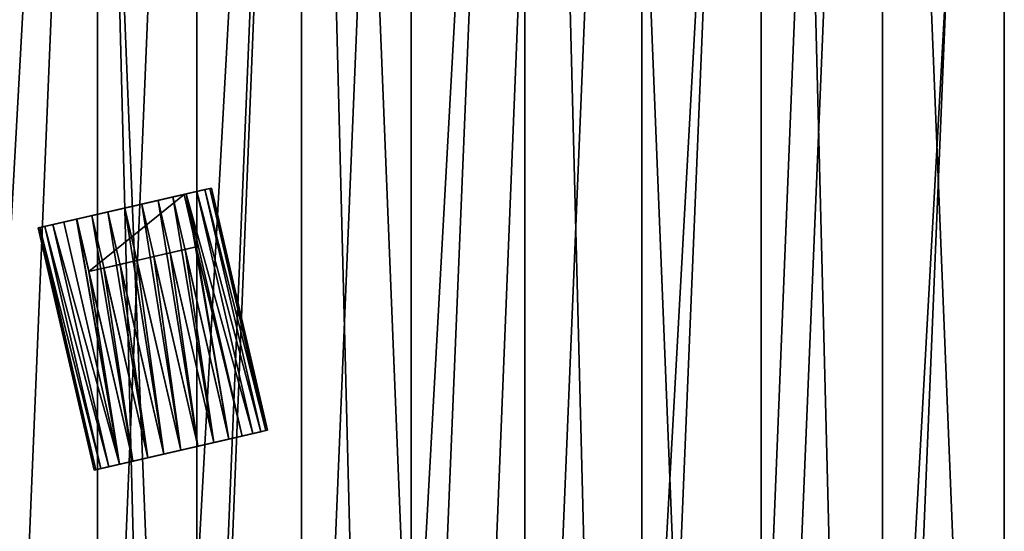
# Model space of a CAD drawing. Header units: millimetres. Extents: x 70 to 909, y -420 to 420.
# Tile 4 of 15: x 268 to 489, y -106 to 10. Entities that reach past the tile are written whole.
import ezdxf

# ---------------------------------------------------------------- set-up
doc = ezdxf.new("R2010")
doc.units = ezdxf.units.MM
doc.header["$LTSCALE"] = 25.4
doc.layers.get('0').update_dxf_attribs({"true_color": 0xff5454})

# ---------------------------------------------------------------- blocks, each defined once
blk = doc.blocks.new('MIST-8944.STL')
at = {"color": 7, "true_color": 0xffffff}
mesh = blk.add_polyface(dxfattribs=at)
corners = [(97.16, -47.61, 1.61), (102.27, 79.01, 1.61), (94.6, 15.91, 1.61), (109.88, -109.9, 1.61), (119.95, 140.07, 1.61), (132.42, -169.33, 1.61), (147.2, 197.5, 1.61), (164.21, -224.39, 1.61), (183.32, 249.82, 1.61), (204.41, -273.63, 1.61), (227.35, 295.66, 1.61), (251.99, -315.78, 1.61), (278.17, 333.85, 1.61), (305.72, -349.76, 1.61), (334.46, 363.39, 1.61), (364.2, -374.67, 1.61), (394.75, 383.52, 1.61), (425.92, -389.88, 1.61), (457.5, 393.72, 1.61), (489.28, -395, 1.61), (521.07, 393.72, 1.61), (552.65, -389.88, 1.61), (583.81, 383.52, 1.61), (614.37, -374.67, 1.61), (644.11, 363.39, 1.61), (672.85, -349.76, 1.61), (700.4, 333.85, 1.61), (726.58, -315.78, 1.61), (751.22, 295.66, 1.61), (774.16, -273.63, 1.61), (795.25, 249.82, 1.61), (814.36, -224.39, 1.61), (831.36, 197.5, 1.61), (846.15, -169.33, 1.61), (858.62, 140.07, 1.61), (868.69, -109.9, 1.61), (876.3, 79.01, 1.61), (881.4, -47.61, 1.61), (883.96, 15.91, 1.61)]
mesh.append_faces([[corners[k] for k in face] for face in [(0, 1, 2), (36, 37, 38)]], dxfattribs={"vtx0": -1, "color": 7})
mesh.append_faces([[corners[k] for k in face] for face in [(1, 3, 4), (4, 5, 6), (6, 7, 8), (8, 9, 10), (10, 11, 12), (12, 13, 14), (14, 15, 16), (16, 17, 18), (18, 19, 20), (20, 21, 22), (22, 23, 24), (24, 25, 26), (26, 27, 28), (28, 29, 30), (30, 31, 32), (32, 33, 34), (34, 35, 36)]], dxfattribs={"vtx0": -1, "vtx1": -1, "color": 7})
mesh.append_faces([[corners[k] for k in face] for face in [(1, 0, 3), (4, 3, 5), (6, 5, 7), (8, 7, 9), (10, 9, 11), (12, 11, 13), (14, 13, 15), (16, 15, 17), (18, 17, 19), (20, 19, 21), (22, 21, 23), (24, 23, 25), (26, 25, 27), (28, 27, 29), (30, 29, 31), (32, 31, 33), (34, 33, 35), (36, 35, 37)]], dxfattribs={"vtx0": -1, "vtx2": -1, "color": 7})
mesh = blk.add_polyface(dxfattribs=at)
corners = [(142.5, 47.34, 162.11), (143.9, 28.62, 162.11), (142.71, 0, 162.11), (147.44, 57.04, 162.11), (154.58, 102.35, 162.11), (153.32, 85.08, 162.11), (161.49, 112.53, 162.11), (175.34, 154.72, 162.11), (171.9, 139.22, 162.11), (184.48, 164.95, 162.11), (204.22, 203.07, 162.11), (199.14, 189.56, 162.11), (215.79, 212.87, 162.11), (240.49, 246.17, 162.11), (234.3, 234.73, 162.11), (254.56, 254.98, 162.11), (283.2, 282.89, 162.11), (276.41, 273.49, 162.11), (299.73, 290.14, 162.11), (331.25, 312.29, 162.11), (324.33, 304.8, 162.11), (350.07, 317.38, 162.11), (383.39, 333.6, 162.11), (376.75, 327.79, 162.11), (404.2, 335.97, 162.11), (438.27, 346.26, 162.11), (432.24, 341.85, 162.11), (460.66, 345.39, 162.11), (494.48, 349.96, 162.11), (489.28, 346.57, 162.11), (517.9, 345.39, 162.11), (550.55, 344.6, 162.11), (546.33, 341.85, 162.11), (574.36, 335.97, 162.11), (605.03, 330.31, 162.11), (601.81, 327.8, 162.11), (628.5, 317.38, 162.11), (656.52, 307.46, 162.11), (654.23, 304.8, 162.11), (678.84, 290.14, 162.11), (703.67, 276.66, 162.11), (702.15, 273.5, 162.11), (724.01, 254.98, 162.11), (745.27, 238.68, 162.11), (744.27, 234.73, 162.11), (762.78, 212.87, 162.11), (780.25, 194.53, 162.11), (779.42, 189.56, 162.11), (794.09, 164.95, 162.11), (807.68, 145.34, 162.11), (806.67, 139.22, 162.11), (817.08, 112.53, 162.11), (826.87, 92.38, 162.11), (825.25, 85.08, 162.11), (831.13, 57.05, 162.11), (837.32, 37.03, 162.11), (834.67, 28.62, 162.11), (835.86, 0, 162.11), (139.4, -8.9, 162.11), (145.36, -64.91, 162.11), (143.9, -28.62, 162.11), (147.44, -57.05, 162.11), (160.22, -119.24, 162.11), (153.32, -85.08, 162.11), (161.49, -112.53, 162.11), (183.61, -170.48, 162.11), (171.9, -139.22, 162.11), (184.48, -164.95, 162.11), (214.92, -217.31, 162.11), (199.15, -189.56, 162.11), (215.79, -212.87, 162.11), (253.33, -258.51, 162.11), (234.3, -234.73, 162.11), (254.56, -254.98, 162.11), (297.85, -293.01, 162.11), (276.42, -273.5, 162.11), (299.73, -290.14, 162.11), (347.33, -319.92, 162.11), (324.34, -304.8, 162.11), (350.07, -317.38, 162.11), (400.49, -338.55, 162.11), (376.75, -327.8, 162.11), (404.21, -335.97, 162.11), (455.95, -348.41, 162.11), (432.24, -341.85, 162.11), (460.67, -345.39, 162.11), (512.27, -349.24, 162.11), (489.29, -346.57, 162.11), (517.91, -345.39, 162.11), (567.99, -341.03, 162.11), (546.33, -341.85, 162.11), (574.36, -335.97, 162.11), (621.68, -323.99, 162.11), (601.82, -327.79, 162.11), (628.5, -317.38, 162.11), (671.94, -298.56, 162.11), (654.24, -304.8, 162.11), (678.84, -290.14, 162.11), (717.47, -265.39, 162.11), (702.16, -273.49, 162.11), (724.01, -254.98, 162.11), (757.08, -225.35, 162.11), (744.27, -234.73, 162.11), (762.78, -212.87, 162.11), (789.76, -179.48, 162.11), (779.42, -189.56, 162.11), (794.09, -164.95, 162.11), (814.66, -128.95, 162.11), (806.67, -139.22, 162.11), (817.08, -112.53, 162.11), (831.13, -75.09, 162.11), (825.25, -85.08, 162.11), (831.13, -57.04, 162.11), (834.67, -28.62, 162.11), (838.75, -19.28, 162.11)]
mesh.append_faces([[corners[k] for k in face] for face in [(1, 0, 3), (3, 4, 5), (5, 4, 6), (6, 7, 8), (8, 7, 9), (9, 10, 11), (11, 10, 12), (12, 13, 14), (14, 13, 15), (15, 16, 17), (17, 16, 18), (18, 19, 20), (20, 19, 21), (21, 22, 23), (23, 22, 24), (24, 25, 26), (26, 25, 27), (27, 28, 29), (29, 28, 30), (30, 31, 32), (32, 31, 33), (33, 34, 35), (35, 34, 36), (36, 37, 38), (38, 37, 39), (39, 40, 41), (41, 40, 42), (42, 43, 44), (44, 43, 45), (45, 46, 47), (47, 46, 48), (48, 49, 50), (50, 49, 51), (51, 52, 53), (53, 52, 54), (54, 55, 56), (56, 55, 57), (58, 2, 59), (59, 61, 62), (62, 64, 65), (65, 67, 68), (68, 70, 71), (71, 73, 74), (74, 76, 77), (77, 79, 80), (80, 82, 83), (83, 85, 86), (86, 88, 89), (89, 91, 92), (92, 94, 95), (95, 97, 98), (98, 100, 101), (101, 103, 104), (104, 106, 107), (107, 109, 110), (110, 113, 114), (114, 57, 55)]], dxfattribs={"vtx0": -1, "vtx1": -1, "color": 7})
mesh.append_faces([[corners[k] for k in face] for face in [(0, 1, 2), (3, 0, 4), (6, 4, 7), (9, 7, 10), (12, 10, 13), (15, 13, 16), (18, 16, 19), (21, 19, 22), (24, 22, 25), (27, 25, 28), (30, 28, 31), (33, 31, 34), (36, 34, 37), (39, 37, 40), (42, 40, 43), (45, 43, 46), (48, 46, 49), (51, 49, 52), (54, 52, 55), (2, 58, 0), (59, 2, 60), (59, 60, 61), (62, 61, 63), (62, 63, 64), (65, 64, 66), (65, 66, 67), (68, 67, 69), (68, 69, 70), (71, 70, 72), (71, 72, 73), (74, 73, 75), (74, 75, 76), (77, 76, 78), (77, 78, 79), (80, 79, 81), (80, 81, 82), (83, 82, 84), (83, 84, 85), (86, 85, 87), (86, 87, 88), (89, 88, 90), (89, 90, 91), (92, 91, 93), (92, 93, 94), (95, 94, 96), (95, 96, 97), (98, 97, 99), (98, 99, 100), (101, 100, 102), (101, 102, 103), (104, 103, 105), (104, 105, 106), (107, 106, 108), (107, 108, 109), (110, 109, 111), (110, 111, 112), (110, 112, 113), (114, 113, 57)]], dxfattribs={"vtx0": -1, "vtx2": -1, "color": 7})
mesh = blk.add_polyface(dxfattribs=at)
corners = [(145.36, -64.91, 162.9), (142.5, 47.34, 162.9), (139.4, -8.9, 162.9), (154.58, 102.35, 162.9), (160.22, -119.24, 162.9), (175.34, 154.72, 162.9), (183.61, -170.48, 162.9), (204.22, 203.07, 162.9), (214.92, -217.31, 162.9), (240.49, 246.17, 162.9), (253.33, -258.51, 162.9), (283.2, 282.89, 162.9), (297.85, -293.01, 162.9), (331.25, 312.29, 162.9), (347.33, -319.92, 162.9), (383.39, 333.6, 162.9), (400.49, -338.55, 162.9), (438.27, 346.26, 162.9), (455.95, -348.41, 162.9), (494.48, 349.96, 162.9), (512.27, -349.24, 162.9), (550.55, 344.6, 162.9), (567.99, -341.03, 162.9), (605.03, 330.31, 162.9), (621.68, -323.99, 162.9), (656.52, 307.46, 162.9), (671.94, -298.56, 162.9), (703.67, 276.66, 162.9), (717.47, -265.39, 162.9), (745.27, 238.68, 162.9), (757.08, -225.35, 162.9), (780.25, 194.53, 162.9), (789.76, -179.48, 162.9), (807.68, 145.34, 162.9), (814.66, -128.95, 162.9), (826.87, 92.38, 162.9), (831.13, -75.09, 162.9), (837.32, 37.03, 162.9), (838.75, -19.28, 162.9)]
mesh.append_faces([[corners[k] for k in face] for face in [(0, 1, 2), (37, 36, 38)]], dxfattribs={"vtx0": -1, "color": 7})
mesh.append_faces([[corners[k] for k in face] for face in [(1, 0, 3), (3, 4, 5), (5, 6, 7), (7, 8, 9), (9, 10, 11), (11, 12, 13), (13, 14, 15), (15, 16, 17), (17, 18, 19), (19, 20, 21), (21, 22, 23), (23, 24, 25), (25, 26, 27), (27, 28, 29), (29, 30, 31), (31, 32, 33), (33, 34, 35), (35, 36, 37)]], dxfattribs={"vtx0": -1, "vtx1": -1, "color": 7})
mesh.append_faces([[corners[k] for k in face] for face in [(3, 0, 4), (5, 4, 6), (7, 6, 8), (9, 8, 10), (11, 10, 12), (13, 12, 14), (15, 14, 16), (17, 16, 18), (19, 18, 20), (21, 20, 22), (23, 22, 24), (25, 24, 26), (27, 26, 28), (29, 28, 30), (31, 30, 32), (33, 32, 34), (35, 34, 36)]], dxfattribs={"vtx0": -1, "vtx2": -1, "color": 7})
mesh = blk.add_polyface(dxfattribs=at)
corners = [(157.95, 27.45, 154.11), (157.95, -27.46, 154.11), (156.81, 0, 154.11), (161.34, 54.72, 154.11), (161.35, -54.73, 154.11), (166.98, 81.62, 154.11), (166.98, -81.62, 154.11), (174.82, 107.95, 154.11), (174.83, -107.96, 154.11), (184.81, 133.55, 154.11), (184.81, -133.55, 154.11), (196.88, 158.24, 154.11), (196.88, -158.24, 154.11), (210.95, 181.84, 154.11), (210.95, -181.85, 154.11), (226.91, 204.21, 154.11), (226.92, -204.21, 154.11), (244.67, 225.18, 154.11), (244.68, -225.18, 154.11), (264.1, 244.61, 154.11), (264.11, -244.61, 154.11), (285.07, 262.37, 154.11), (285.08, -262.37, 154.11), (307.44, 278.34, 154.11), (307.44, -278.34, 154.11), (331.04, 292.4, 154.11), (331.05, -292.4, 154.11), (355.73, 304.47, 154.11), (355.73, -304.47, 154.11), (381.33, 314.46, 154.11), (381.33, -314.46, 154.11), (407.67, 322.3, 154.11), (407.67, -322.3, 154.11), (434.56, 327.94, 154.11), (434.56, -327.94, 154.11), (461.83, 331.34, 154.11), (461.83, -331.34, 154.11), (489.28, 332.47, 154.11), (489.29, -332.47, 154.11), (516.74, 331.34, 154.11), (516.74, -331.34, 154.11), (544.01, 327.94, 154.11), (544.01, -327.94, 154.11), (570.9, 322.3, 154.11), (570.9, -322.3, 154.11), (597.24, 314.46, 154.11), (597.24, -314.46, 154.11), (622.84, 304.47, 154.11), (622.84, -304.47, 154.11), (647.52, 292.4, 154.11), (647.53, -292.4, 154.11), (671.13, 278.34, 154.11), (671.13, -278.34, 154.11), (693.49, 262.37, 154.11), (693.5, -262.37, 154.11), (714.46, 244.61, 154.11), (714.46, -244.61, 154.11), (733.89, 225.18, 154.11), (733.89, -225.18, 154.11), (751.65, 204.21, 154.11), (751.65, -204.21, 154.11), (767.62, 181.85, 154.11), (767.62, -181.84, 154.11), (781.69, 158.24, 154.11), (781.69, -158.24, 154.11), (793.75, 133.55, 154.11), (793.76, -133.55, 154.11), (803.74, 107.96, 154.11), (803.74, -107.95, 154.11), (811.58, 81.62, 154.11), (811.59, -81.62, 154.11), (817.22, 54.73, 154.11), (817.22, -54.72, 154.11), (820.62, 27.46, 154.11), (820.62, -27.45, 154.11), (821.76, 0, 154.11)]
mesh.append_faces([[corners[k] for k in face] for face in [(0, 1, 2), (74, 73, 75)]], dxfattribs={"vtx0": -1, "color": 7})
mesh.append_faces([[corners[k] for k in face] for face in [(1, 3, 4), (4, 5, 6), (6, 7, 8), (8, 9, 10), (10, 11, 12), (12, 13, 14), (14, 15, 16), (16, 17, 18), (18, 19, 20), (20, 21, 22), (22, 23, 24), (24, 25, 26), (26, 27, 28), (28, 29, 30), (30, 31, 32), (32, 33, 34), (34, 35, 36), (36, 37, 38), (38, 39, 40), (40, 41, 42), (42, 43, 44), (44, 45, 46), (46, 47, 48), (48, 49, 50), (50, 51, 52), (52, 53, 54), (54, 55, 56), (56, 57, 58), (58, 59, 60), (60, 61, 62), (62, 63, 64), (64, 65, 66), (66, 67, 68), (68, 69, 70), (70, 71, 72), (72, 73, 74)]], dxfattribs={"vtx0": -1, "vtx1": -1, "color": 7})
mesh.append_faces([[corners[k] for k in face] for face in [(1, 0, 3), (4, 3, 5), (6, 5, 7), (8, 7, 9), (10, 9, 11), (12, 11, 13), (14, 13, 15), (16, 15, 17), (18, 17, 19), (20, 19, 21), (22, 21, 23), (24, 23, 25), (26, 25, 27), (28, 27, 29), (30, 29, 31), (32, 31, 33), (34, 33, 35), (36, 35, 37), (38, 37, 39), (40, 39, 41), (42, 41, 43), (44, 43, 45), (46, 45, 47), (48, 47, 49), (50, 49, 51), (52, 51, 53), (54, 53, 55), (56, 55, 57), (58, 57, 59), (60, 59, 61), (62, 61, 63), (64, 63, 65), (66, 65, 67), (68, 67, 69), (70, 69, 71), (72, 71, 73)]], dxfattribs={"vtx0": -1, "vtx2": -1, "color": 7})
at = {"color": 0}
mesh = blk.add_polyface(dxfattribs=at)
corners = [(287.47, -33.69, 64.01), (295.07, -31.93, 64.01), (291.27, -32.81, 63.62), (283.81, -34.53, 65.14), (298.73, -31.09, 65.14), (280.45, -35.31, 66.99), (302.1, -30.31, 66.99), (277.49, -35.99, 69.48), (305.05, -29.63, 69.48), (275.07, -36.55, 72.51), (307.48, -29.07, 72.51), (273.27, -36.97, 75.97), (309.28, -28.65, 75.97), (272.16, -37.22, 79.72), (310.38, -28.4, 79.72), (271.78, -37.31, 83.62), (310.76, -28.31, 83.62), (272.16, -37.22, 87.52), (310.38, -28.4, 87.52), (273.27, -36.97, 91.28), (309.28, -28.65, 91.28), (275.07, -36.55, 94.73), (307.48, -29.07, 94.73), (277.49, -35.99, 97.76), (305.05, -29.63, 97.76), (280.39, -35.32, 100.21), (304.6, -29.73, 98.21), (304.6, -29.73, 111.6), (280.39, -35.32, 111.6)]
mesh.append_faces([[corners[k] for k in face] for face in [(0, 1, 2), (27, 25, 28)]], dxfattribs={"vtx0": -1, "color": 0})
mesh.append_faces([[corners[k] for k in face] for face in [(1, 3, 4), (4, 5, 6), (6, 7, 8), (8, 9, 10), (10, 11, 12), (12, 13, 14), (14, 15, 16), (16, 17, 18), (18, 19, 20), (20, 21, 22), (22, 23, 24), (24, 25, 26), (26, 25, 27)]], dxfattribs={"vtx0": -1, "vtx1": -1, "color": 0})
mesh.append_faces([[corners[k] for k in face] for face in [(1, 0, 3), (4, 3, 5), (6, 5, 7), (8, 7, 9), (10, 9, 11), (12, 11, 13), (14, 13, 15), (16, 15, 17), (18, 17, 19), (20, 19, 21), (22, 21, 23), (24, 23, 25)]], dxfattribs={"vtx0": -1, "vtx2": -1, "color": 0})
mesh = blk.add_polyface(dxfattribs=at)
corners = [(321.87, -83.22, 91.28), (307.48, -29.07, 94.73), (320.07, -83.63, 94.73), (309.28, -28.65, 91.28)]
mesh.append_faces([[corners[k] for k in face] for face in [(0, 1, 2), (1, 0, 3)]], dxfattribs={"vtx0": -1, "color": 0})
mesh = blk.add_polyface(dxfattribs=at)
corners = [(307.48, -29.07, 72.51), (321.87, -83.22, 75.97), (320.07, -83.63, 72.51), (309.28, -28.65, 75.97)]
mesh.append_faces([[corners[k] for k in face] for face in [(0, 1, 2), (1, 0, 3)]], dxfattribs={"vtx0": -1, "color": 0})
mesh = blk.add_polyface(dxfattribs=at)
corners = [(322.98, -82.96, 87.52), (309.28, -28.65, 91.28), (321.87, -83.22, 91.28), (310.38, -28.4, 87.52)]
mesh.append_faces([[corners[k] for k in face] for face in [(0, 1, 2), (1, 0, 3)]], dxfattribs={"vtx0": -1, "color": 0})
mesh = blk.add_polyface(dxfattribs=at)
corners = [(309.28, -28.65, 75.97), (322.98, -82.96, 79.72), (321.87, -83.22, 75.97), (310.38, -28.4, 79.72)]
mesh.append_faces([[corners[k] for k in face] for face in [(0, 1, 2), (1, 0, 3)]], dxfattribs={"vtx0": -1, "color": 0})
mesh = blk.add_polyface(dxfattribs=at)
corners = [(323.36, -82.88, 83.62), (310.38, -28.4, 87.52), (322.98, -82.96, 87.52), (310.76, -28.31, 83.62)]
mesh.append_faces([[corners[k] for k in face] for face in [(0, 1, 2), (1, 0, 3)]], dxfattribs={"vtx0": -1, "color": 0})
mesh = blk.add_polyface(dxfattribs=at)
corners = [(310.38, -28.4, 79.72), (323.36, -82.88, 83.62), (322.98, -82.96, 79.72), (310.76, -28.31, 83.62)]
mesh.append_faces([[corners[k] for k in face] for face in [(0, 1, 2), (1, 0, 3)]], dxfattribs={"vtx0": -1, "color": 0})
mesh = blk.add_polyface(dxfattribs=at)
corners = [(283.12, -47.14, 111.6), (304.6, -29.73, 111.6), (280.39, -35.32, 111.6), (307.33, -41.55, 111.6)]
mesh.append_faces([[corners[k] for k in face] for face in [(0, 1, 2), (1, 0, 3)]], dxfattribs={"vtx0": -1, "color": 0})
mesh = blk.add_polyface(dxfattribs=at)
corners = [(302.1, -30.31, 66.99), (311.33, -85.65, 65.14), (298.73, -31.09, 65.14), (314.7, -84.87, 66.99)]
mesh.append_faces([[corners[k] for k in face] for face in [(0, 1, 2), (1, 0, 3)]], dxfattribs={"vtx0": -1, "color": 0})
mesh = blk.add_polyface(dxfattribs=at)
corners = [(305.05, -29.63, 69.48), (314.7, -84.87, 66.99), (302.1, -30.31, 66.99), (317.65, -84.19, 69.48)]
mesh.append_faces([[corners[k] for k in face] for face in [(0, 1, 2), (1, 0, 3)]], dxfattribs={"vtx0": -1, "color": 0})
mesh = blk.add_polyface(dxfattribs=at)
corners = [(307.33, -41.55, 98.21), (305.05, -29.63, 97.76), (304.6, -29.73, 98.21), (317.65, -84.19, 97.76)]
mesh.append_faces([[corners[k] for k in face] for face in [(0, 1, 2), (1, 0, 3)]], dxfattribs={"vtx0": -1, "color": 0})
mesh = blk.add_polyface(dxfattribs=at)
corners = [(304.6, -29.73, 98.21), (307.33, -41.55, 111.6), (307.33, -41.55, 98.21), (304.6, -29.73, 111.6)]
mesh.append_faces([[corners[k] for k in face] for face in [(0, 1, 2), (1, 0, 3)]], dxfattribs={"vtx0": -1, "color": 0})
mesh = blk.add_polyface(dxfattribs=at)
corners = [(320.07, -83.63, 94.73), (305.05, -29.63, 97.76), (317.65, -84.19, 97.76), (307.48, -29.07, 94.73)]
mesh.append_faces([[corners[k] for k in face] for face in [(0, 1, 2), (1, 0, 3)]], dxfattribs={"vtx0": -1, "color": 0})
mesh = blk.add_polyface(dxfattribs=at)
corners = [(305.05, -29.63, 69.48), (320.07, -83.63, 72.51), (317.65, -84.19, 69.48), (307.48, -29.07, 72.51)]
mesh.append_faces([[corners[k] for k in face] for face in [(0, 1, 2), (1, 0, 3)]], dxfattribs={"vtx0": -1, "color": 0})
mesh = blk.add_polyface(dxfattribs=at)
corners = [(291.27, -32.81, 63.62), (300.07, -88.25, 64.01), (287.47, -33.69, 64.01), (303.87, -87.37, 63.62)]
mesh.append_faces([[corners[k] for k in face] for face in [(0, 1, 2), (1, 0, 3)]], dxfattribs={"vtx0": -1, "color": 0})
mesh = blk.add_polyface(dxfattribs=at)
corners = [(295.07, -31.93, 64.01), (303.87, -87.37, 63.62), (291.27, -32.81, 63.62), (307.67, -86.5, 64.01)]
mesh.append_faces([[corners[k] for k in face] for face in [(0, 1, 2), (1, 0, 3)]], dxfattribs={"vtx0": -1, "color": 0})
mesh = blk.add_polyface(dxfattribs=at)
corners = [(298.73, -31.09, 65.14), (307.67, -86.5, 64.01), (295.07, -31.93, 64.01), (311.33, -85.65, 65.14)]
mesh.append_faces([[corners[k] for k in face] for face in [(0, 1, 2), (1, 0, 3)]], dxfattribs={"vtx0": -1, "color": 0})
mesh = blk.add_polyface(dxfattribs=at)
corners = [(280.45, -35.31, 66.99), (290.09, -90.56, 69.48), (277.49, -35.99, 69.48), (293.04, -89.87, 66.99)]
mesh.append_faces([[corners[k] for k in face] for face in [(0, 1, 2), (1, 0, 3)]], dxfattribs={"vtx0": -1, "color": 0})
mesh = blk.add_polyface(dxfattribs=at)
corners = [(290.09, -90.56, 97.76), (280.39, -35.32, 100.21), (277.49, -35.99, 97.76), (283.12, -47.14, 100.21)]
mesh.append_faces([[corners[k] for k in face] for face in [(0, 1, 2), (1, 0, 3)]], dxfattribs={"vtx0": -1, "color": 0})
mesh = blk.add_polyface(dxfattribs=at)
corners = [(280.39, -35.32, 111.6), (283.12, -47.14, 100.21), (283.12, -47.14, 111.6), (280.39, -35.32, 100.21)]
mesh.append_faces([[corners[k] for k in face] for face in [(0, 1, 2), (1, 0, 3)]], dxfattribs={"vtx0": -1, "color": 0})
mesh = blk.add_polyface(dxfattribs=at)
corners = [(283.81, -34.53, 65.14), (293.04, -89.87, 66.99), (280.45, -35.31, 66.99), (296.41, -89.1, 65.14)]
mesh.append_faces([[corners[k] for k in face] for face in [(0, 1, 2), (1, 0, 3)]], dxfattribs={"vtx0": -1, "color": 0})
mesh = blk.add_polyface(dxfattribs=at)
corners = [(287.47, -33.69, 64.01), (296.41, -89.1, 65.14), (283.81, -34.53, 65.14), (300.07, -88.25, 64.01)]
mesh.append_faces([[corners[k] for k in face] for face in [(0, 1, 2), (1, 0, 3)]], dxfattribs={"vtx0": -1, "color": 0})
mesh = blk.add_polyface(dxfattribs=at)
corners = [(271.78, -37.31, 83.62), (284.76, -91.79, 79.72), (284.38, -91.87, 83.62), (272.16, -37.22, 79.72)]
mesh.append_faces([[corners[k] for k in face] for face in [(0, 1, 2), (1, 0, 3)]], dxfattribs={"vtx0": -1, "color": 0})
mesh = blk.add_polyface(dxfattribs=at)
corners = [(284.76, -91.79, 87.52), (271.78, -37.31, 83.62), (284.38, -91.87, 83.62), (272.16, -37.22, 87.52)]
mesh.append_faces([[corners[k] for k in face] for face in [(0, 1, 2), (1, 0, 3)]], dxfattribs={"vtx0": -1, "color": 0})
mesh = blk.add_polyface(dxfattribs=at)
corners = [(272.16, -37.22, 79.72), (285.87, -91.53, 75.97), (284.76, -91.79, 79.72), (273.27, -36.97, 75.97)]
mesh.append_faces([[corners[k] for k in face] for face in [(0, 1, 2), (1, 0, 3)]], dxfattribs={"vtx0": -1, "color": 0})
mesh = blk.add_polyface(dxfattribs=at)
corners = [(285.87, -91.53, 91.28), (272.16, -37.22, 87.52), (284.76, -91.79, 87.52), (273.27, -36.97, 91.28)]
mesh.append_faces([[corners[k] for k in face] for face in [(0, 1, 2), (1, 0, 3)]], dxfattribs={"vtx0": -1, "color": 0})
mesh = blk.add_polyface(dxfattribs=at)
corners = [(273.27, -36.97, 75.97), (287.67, -91.12, 72.51), (285.87, -91.53, 75.97), (275.07, -36.55, 72.51)]
mesh.append_faces([[corners[k] for k in face] for face in [(0, 1, 2), (1, 0, 3)]], dxfattribs={"vtx0": -1, "color": 0})
mesh = blk.add_polyface(dxfattribs=at)
corners = [(287.67, -91.12, 94.73), (273.27, -36.97, 91.28), (285.87, -91.53, 91.28), (275.07, -36.55, 94.73)]
mesh.append_faces([[corners[k] for k in face] for face in [(0, 1, 2), (1, 0, 3)]], dxfattribs={"vtx0": -1, "color": 0})
mesh = blk.add_polyface(dxfattribs=at)
corners = [(275.07, -36.55, 72.51), (290.09, -90.56, 69.48), (287.67, -91.12, 72.51), (277.49, -35.99, 69.48)]
mesh.append_faces([[corners[k] for k in face] for face in [(0, 1, 2), (1, 0, 3)]], dxfattribs={"vtx0": -1, "color": 0})
mesh = blk.add_polyface(dxfattribs=at)
corners = [(290.09, -90.56, 97.76), (275.07, -36.55, 94.73), (287.67, -91.12, 94.73), (277.49, -35.99, 97.76)]
mesh.append_faces([[corners[k] for k in face] for face in [(0, 1, 2), (1, 0, 3)]], dxfattribs={"vtx0": -1, "color": 0})
mesh = blk.add_polyface(dxfattribs=at)
corners = [(307.33, -41.55, 111.6), (304.83, -42.12, 100.25), (307.33, -41.55, 98.21), (301.46, -42.9, 102.1), (297.8, -43.75, 103.24), (294, -44.62, 103.62), (283.17, -47.12, 100.25), (283.12, -47.14, 111.6), (283.12, -47.14, 100.21), (286.54, -46.35, 102.1), (290.2, -45.5, 103.24)]
mesh.append_faces([[corners[k] for k in face] for face in [(0, 1, 2), (6, 7, 8)]], dxfattribs={"vtx0": -1, "color": 0})
mesh.append_faces([[corners[k] for k in face] for face in [(1, 0, 3), (3, 0, 4), (4, 0, 5), (7, 5, 0)]], dxfattribs={"vtx0": -1, "vtx1": -1, "color": 0})
mesh.append_faces([[corners[k] for k in face] for face in [(7, 6, 9), (7, 9, 10), (7, 10, 5)]], dxfattribs={"vtx0": -1, "vtx2": -1, "color": 0})
mesh = blk.add_polyface(dxfattribs=at)
corners = [(314.7, -84.87, 100.25), (307.33, -41.55, 98.21), (304.83, -42.12, 100.25)]
mesh.append_faces([[corners[k] for k in face] for face in [(0, 1, 2)]], dxfattribs={"color": 0})
mesh = blk.add_polyface(dxfattribs=at)
corners = [(317.65, -84.19, 97.76), (307.33, -41.55, 98.21), (314.7, -84.87, 100.25)]
mesh.append_faces([[corners[k] for k in face] for face in [(0, 1, 2)]], dxfattribs={"color": 0})
mesh = blk.add_polyface(dxfattribs=at)
corners = [(303.87, -87.37, 103.62), (297.8, -43.75, 103.24), (294, -44.62, 103.62), (307.67, -86.5, 103.24)]
mesh.append_faces([[corners[k] for k in face] for face in [(0, 1, 2), (1, 0, 3)]], dxfattribs={"vtx0": -1, "color": 0})
mesh = blk.add_polyface(dxfattribs=at)
corners = [(307.67, -86.5, 103.24), (301.46, -42.9, 102.1), (297.8, -43.75, 103.24), (311.33, -85.65, 102.1)]
mesh.append_faces([[corners[k] for k in face] for face in [(0, 1, 2), (1, 0, 3)]], dxfattribs={"vtx0": -1, "color": 0})
mesh = blk.add_polyface(dxfattribs=at)
corners = [(311.33, -85.65, 102.1), (304.83, -42.12, 100.25), (301.46, -42.9, 102.1), (314.7, -84.87, 100.25)]
mesh.append_faces([[corners[k] for k in face] for face in [(0, 1, 2), (1, 0, 3)]], dxfattribs={"vtx0": -1, "color": 0})
mesh = blk.add_polyface(dxfattribs=at)
corners = [(293.04, -89.87, 100.25), (286.54, -46.35, 102.1), (283.17, -47.12, 100.25), (296.41, -89.1, 102.1)]
mesh.append_faces([[corners[k] for k in face] for face in [(0, 1, 2), (1, 0, 3)]], dxfattribs={"vtx0": -1, "color": 0})
mesh = blk.add_polyface(dxfattribs=at)
corners = [(296.41, -89.1, 102.1), (290.2, -45.5, 103.24), (286.54, -46.35, 102.1), (300.07, -88.25, 103.24)]
mesh.append_faces([[corners[k] for k in face] for face in [(0, 1, 2), (1, 0, 3)]], dxfattribs={"vtx0": -1, "color": 0})
mesh = blk.add_polyface(dxfattribs=at)
corners = [(300.07, -88.25, 103.24), (294, -44.62, 103.62), (290.2, -45.5, 103.24), (303.87, -87.37, 103.62)]
mesh.append_faces([[corners[k] for k in face] for face in [(0, 1, 2), (1, 0, 3)]], dxfattribs={"vtx0": -1, "color": 0})
mesh = blk.add_polyface(dxfattribs=at)
corners = [(290.09, -90.56, 97.76), (283.17, -47.12, 100.25), (283.12, -47.14, 100.21)]
mesh.append_faces([[corners[k] for k in face] for face in [(0, 1, 2)]], dxfattribs={"color": 0})
mesh = blk.add_polyface(dxfattribs=at)
corners = [(293.04, -89.87, 100.25), (283.17, -47.12, 100.25), (290.09, -90.56, 97.76)]
mesh.append_faces([[corners[k] for k in face] for face in [(0, 1, 2)]], dxfattribs={"color": 0})
mesh = blk.add_polyface(dxfattribs=at)
corners = [(307.67, -86.5, 64.01), (300.07, -88.25, 64.01), (303.87, -87.37, 63.62), (311.33, -85.65, 65.14), (296.41, -89.1, 65.14), (314.7, -84.87, 66.99), (293.04, -89.87, 66.99), (317.65, -84.19, 69.48), (290.09, -90.56, 69.48), (320.07, -83.63, 72.51), (287.67, -91.12, 72.51), (321.87, -83.22, 75.97), (285.87, -91.53, 75.97), (322.98, -82.96, 79.72), (284.76, -91.79, 79.72), (323.36, -82.88, 83.62), (284.38, -91.87, 83.62), (322.98, -82.96, 87.52), (284.76, -91.79, 87.52), (321.87, -83.22, 91.28), (285.87, -91.53, 91.28), (320.07, -83.63, 94.73), (287.67, -91.12, 94.73), (317.65, -84.19, 97.76), (290.09, -90.56, 97.76), (314.7, -84.87, 100.25), (293.04, -89.87, 100.25), (311.33, -85.65, 102.1), (296.41, -89.1, 102.1), (307.67, -86.5, 103.24), (300.07, -88.25, 103.24), (303.87, -87.37, 103.62)]
mesh.append_faces([[corners[k] for k in face] for face in [(0, 1, 2), (30, 29, 31)]], dxfattribs={"vtx0": -1, "color": 0})
mesh.append_faces([[corners[k] for k in face] for face in [(1, 3, 4), (4, 5, 6), (6, 7, 8), (8, 9, 10), (10, 11, 12), (12, 13, 14), (14, 15, 16), (16, 17, 18), (18, 19, 20), (20, 21, 22), (22, 23, 24), (24, 25, 26), (26, 27, 28), (28, 29, 30)]], dxfattribs={"vtx0": -1, "vtx1": -1, "color": 0})
mesh.append_faces([[corners[k] for k in face] for face in [(1, 0, 3), (4, 3, 5), (6, 5, 7), (8, 7, 9), (10, 9, 11), (12, 11, 13), (14, 13, 15), (16, 15, 17), (18, 17, 19), (20, 19, 21), (22, 21, 23), (24, 23, 25), (26, 25, 27), (28, 27, 29)]], dxfattribs={"vtx0": -1, "vtx2": -1, "color": 0})

msp = doc.modelspace()

# ---------------------------------------------------------------- block references
at = {"color": 0}
msp.add_blockref('MIST-8944.STL', (0, 0), dxfattribs=at)

doc.saveas('drawing.dxf')
